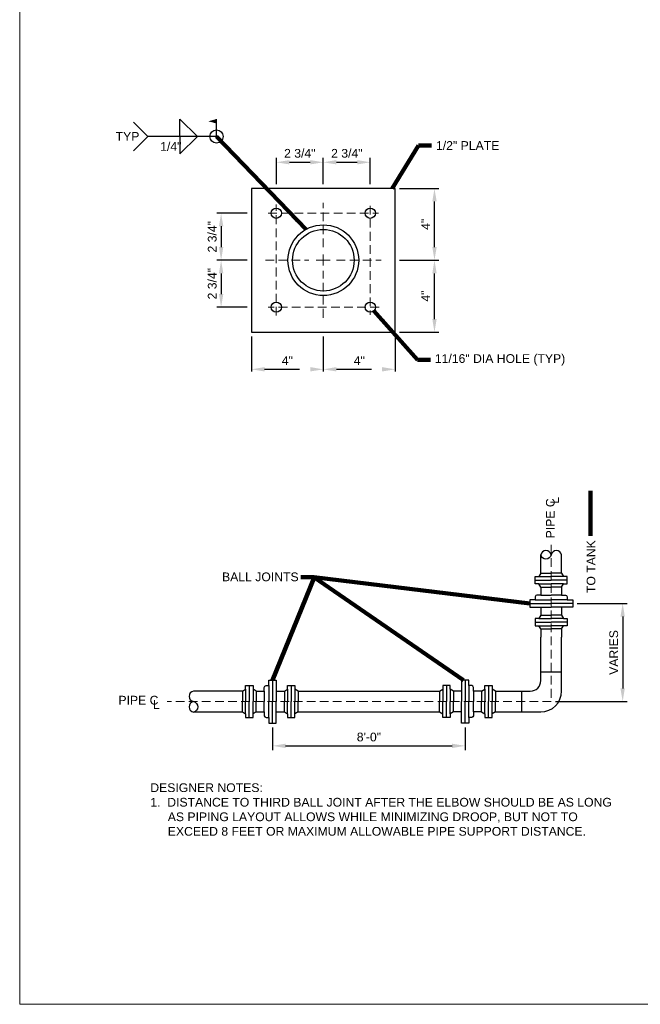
# Model space of a CAD drawing. Extents: x -6238 to -1113, y -1861 to 592.
# Tile 1 of 9: x -6007 to -5900, y -1689 to -1519. Entities that reach past the tile are written whole.
import ezdxf

# ---------------------------------------------------------------- set-up
doc = ezdxf.new("R2010")
doc.units = 0
doc.header["$MEASUREMENT"] = 0
doc.linetypes.add('( Dashed )', pattern=[9, 6, -3])
doc.layers.get('DefPoints').update_dxf_attribs({"lineweight": 0})
for name, color, linetype, lineweight in [('G-ANNO-DIMS', 2, 'Continuous', 0), ('G-ANNO-NOTE', 4, 'Continuous', 30), ('G-ANNO-TEXT', 2, 'Continuous', 30), ('G-GRID-COOR', 2, 'Continuous', 13), ('Level 1', 2, 'Continuous', 13), ('M-Detl-Grph-A', 21, 'Continuous', 30), ('M-FUEL-OGEP-SPLY', 46, 'Continuous', 40)]:
    doc.layers.add(name, color=color, linetype=linetype, lineweight=lineweight)
doc.layers.add('G-ANNO-NPLT', color=2, linetype='Continuous', lineweight=0, plot=False)
doc.styles.add("AEC_AC_05ArchDims-CC_1_1'", font='arial.ttf', dxfattribs={"height": 18})
doc.styles.add("AEC_AC_05ArchDims-CC_1_1'_0", font='arial.ttf')
doc.styles.add('AEC_AC_40Text-LeftTop_FullScale', font='arial.ttf', dxfattribs={"height": 1.5})
doc.styles.add("AEC_AC_44Text-LeftTop_1_1'", font='arial.ttf', dxfattribs={"height": 18})
doc.styles.add("AEC_AC_44Text-LeftTop_1_1'_0", font='arial.ttf')
doc.styles.add('Style-Arial', font='arial.ttf')
doc.dimstyles.new("AEC_AC_05_Arch-Dims_1_1'", dxfattribs={"dimtxt": 18, "dimasz": 27, "dimexe": 9, "dimexo": 9, "dimgap": 9, "dimtad": 1, "dimdec": 4, "dimzin": 15, "dimdsep": 46, "dimlunit": 4, "dimtxsty": "AEC_AC_05ArchDims-CC_1_1'", "dimcen": 0.09, "dimclrd": 256, "dimclre": 256, "dimazin": 2, "dimtfac": 0.7, "dimtdec": 4, "dimtix": 1, "dimtmove": 1, "dimatfit": 3, "dimfxl": 1, "dimfrac": 1, "dimtolj": 1, "dimtzin": 15, "dimlwd": 30, "dimlwe": 30, "dimarcsym": 0})
doc.dimstyles.new("AEC_AC_44_Notes_1_1'", dxfattribs={"dimtxt": 18, "dimasz": 27, "dimexe": 9, "dimexo": 9, "dimgap": 9, "dimtad": 1, "dimjust": 1, "dimdec": 3, "dimzin": 15, "dimdsep": 46, "dimlunit": 5, "dimtxsty": "AEC_AC_44Text-LeftTop_1_1'", "dimblk": 'NONE', "dimcen": 0.09, "dimclrd": 256, "dimclre": 256, "dimazin": 2, "dimtfac": 0.7, "dimtdec": 3, "dimtmove": 1, "dimatfit": 1, "dimfxl": 1, "dimfrac": 1, "dimtolj": 1, "dimtzin": 15, "dimlwd": 30, "dimlwe": 30, "dimarcsym": 0})

# ---------------------------------------------------------------- blocks, each defined once
blk = doc.blocks.new('*D113')
at = {"layer": 'DefPoints', "color": 0, "transparency": 16777216}
for p in [(-5942.05, -1560.8), (-5935.31, -1560.8), (-5942.05, -1573.15)]:
    blk.add_point(p, dxfattribs=at)
at = {"layer": 'G-ANNO-DIMS', "lineweight": 30, "transparency": 16777216}
for p, q in [((-5941.3, -1560.8), (-5934.56, -1560.8)), ((-5935.31, -1570.9), (-5935.31, -1563.05)), ((-5941.3, -1573.15), (-5934.56, -1573.15))]:
    blk.add_line(p, q, dxfattribs=at)
at = {"layer": 'G-ANNO-DIMS', "transparency": 16777216}
for points in [[(-5935.68, -1563.05), (-5934.93, -1563.05), (-5935.31, -1560.8)], [(-5935.68, -1570.9), (-5934.93, -1570.9), (-5935.31, -1573.15)]]:
    blk.add_solid(points, dxfattribs=at)
at = {"layer": 'G-ANNO-DIMS', "color": 0, "lineweight": 30, "transparency": 16777216, "insert": (-5936.81, -1566.97), "char_height": 1.5, "attachment_point": 5, "rotation": 90, "style": "AEC_AC_05ArchDims-CC_1_1'_0"}
blk.add_mtext('\\A1;4"', dxfattribs=at)
blk = doc.blocks.new('*D114')
at = {"layer": 'DefPoints', "color": 0, "transparency": 16777216}
for p in [(-5942.05, -1548.45), (-5935.31, -1548.45), (-5942.05, -1560.8)]:
    blk.add_point(p, dxfattribs=at)
at = {"layer": 'G-ANNO-DIMS', "lineweight": 30, "transparency": 16777216}
for p, q in [((-5941.3, -1548.45), (-5934.56, -1548.45)), ((-5935.31, -1558.55), (-5935.31, -1550.7)), ((-5941.3, -1560.8), (-5934.56, -1560.8))]:
    blk.add_line(p, q, dxfattribs=at)
at = {"layer": 'G-ANNO-DIMS', "transparency": 16777216}
for points in [[(-5935.68, -1550.7), (-5934.93, -1550.7), (-5935.31, -1548.45)], [(-5935.68, -1558.55), (-5934.93, -1558.55), (-5935.31, -1560.8)]]:
    blk.add_solid(points, dxfattribs=at)
at = {"layer": 'G-ANNO-DIMS', "color": 0, "lineweight": 30, "transparency": 16777216, "insert": (-5936.81, -1554.62), "char_height": 1.5, "attachment_point": 5, "rotation": 90, "style": "AEC_AC_05ArchDims-CC_1_1'_0"}
blk.add_mtext('\\A1;4"', dxfattribs=at)
blk = doc.blocks.new('*D115')
at = {"layer": 'DefPoints', "color": 0, "linetype": '( Dashed )', "transparency": 16777216}
for p in [(-5966.75, -1573.15), (-5954.4, -1573.15), (-5954.4, -1579.55)]:
    blk.add_point(p, dxfattribs=at)
at = {"layer": 'G-ANNO-DIMS', "linetype": '( Dashed )', "lineweight": 30, "transparency": 16777216}
for p, q in [((-5966.75, -1573.9), (-5966.75, -1580.3)), ((-5954.4, -1573.9), (-5954.4, -1580.3)), ((-5964.5, -1579.55), (-5956.65, -1579.55))]:
    blk.add_line(p, q, dxfattribs=at)
at = {"layer": 'G-ANNO-DIMS', "linetype": '( Dashed )', "transparency": 16777216}
for points in [[(-5964.5, -1579.17), (-5964.5, -1579.92), (-5966.75, -1579.55)], [(-5956.65, -1579.17), (-5956.65, -1579.92), (-5954.4, -1579.55)]]:
    blk.add_solid(points, dxfattribs=at)
at = {"layer": 'G-ANNO-DIMS', "color": 0, "linetype": '( Dashed )', "lineweight": 30, "transparency": 16777216, "insert": (-5960.58, -1578.05), "char_height": 1.5, "attachment_point": 5, "style": "AEC_AC_05ArchDims-CC_1_1'_0"}
blk.add_mtext('\\A1;4"', dxfattribs=at)
blk = doc.blocks.new('_None')
blk = doc.blocks.new('*D108')
at = {"layer": 'DefPoints', "color": 0, "transparency": 16777216}
for p in [(-5954.4, -1543.96), (-5962.47, -1548.45), (-5954.4, -1548.45)]:
    blk.add_point(p, dxfattribs=at)
at = {"layer": 'G-ANNO-DIMS', "lineweight": 30, "transparency": 16777216}
for p, q in [((-5962.47, -1547.7), (-5962.47, -1543.21)), ((-5954.4, -1547.7), (-5954.4, -1543.21)), ((-5960.22, -1543.96), (-5956.65, -1543.96))]:
    blk.add_line(p, q, dxfattribs=at)
at = {"layer": 'G-ANNO-DIMS', "transparency": 16777216}
for points in [[(-5960.22, -1543.58), (-5960.22, -1544.33), (-5962.47, -1543.96)], [(-5956.65, -1543.58), (-5956.65, -1544.33), (-5954.4, -1543.96)]]:
    blk.add_solid(points, dxfattribs=at)
at = {"layer": 'G-ANNO-DIMS', "color": 0, "lineweight": 30, "transparency": 16777216, "insert": (-5958.44, -1542.43), "char_height": 1.5, "attachment_point": 5, "style": "AEC_AC_05ArchDims-CC_1_1'_0"}
blk.add_mtext('\\A1;2 {\\H1x;3/4}"', dxfattribs=at)
blk = doc.blocks.new('*D109')
at = {"layer": 'DefPoints', "color": 0, "transparency": 16777216}
for p in [(-5966.75, -1552.72), (-5971.96, -1560.8), (-5966.75, -1560.8)]:
    blk.add_point(p, dxfattribs=at)
at = {"layer": 'G-ANNO-DIMS', "lineweight": 30, "transparency": 16777216}
for p, q in [((-5967.5, -1552.72), (-5972.71, -1552.72)), ((-5971.96, -1554.97), (-5971.96, -1558.55)), ((-5967.5, -1560.8), (-5972.71, -1560.8))]:
    blk.add_line(p, q, dxfattribs=at)
at = {"layer": 'G-ANNO-DIMS', "transparency": 16777216}
for points in [[(-5972.33, -1554.97), (-5971.58, -1554.97), (-5971.96, -1552.72)], [(-5972.33, -1558.55), (-5971.58, -1558.55), (-5971.96, -1560.8)]]:
    blk.add_solid(points, dxfattribs=at)
at = {"layer": 'G-ANNO-DIMS', "color": 0, "lineweight": 30, "transparency": 16777216, "insert": (-5973.48, -1556.76), "char_height": 1.5, "attachment_point": 5, "rotation": 90, "style": "AEC_AC_05ArchDims-CC_1_1'_0"}
blk.add_mtext('\\A1;2 {\\H1x;3/4}"', dxfattribs=at)
blk = doc.blocks.new('*D110')
at = {"layer": 'DefPoints', "color": 0, "transparency": 16777216}
for p in [(-5911.56, -1619.79), (-5915.25, -1636.65), (-5902.98, -1636.65)]:
    blk.add_point(p, dxfattribs=at)
at = {"layer": 'G-ANNO-DIMS', "lineweight": 30, "transparency": 16777216}
for p, q in [((-5910.81, -1619.79), (-5902.23, -1619.79)), ((-5902.98, -1622.04), (-5902.98, -1634.4)), ((-5914.5, -1636.65), (-5902.23, -1636.65))]:
    blk.add_line(p, q, dxfattribs=at)
at = {"layer": 'G-ANNO-DIMS', "transparency": 16777216}
for points in [[(-5903.36, -1622.04), (-5902.61, -1622.04), (-5902.98, -1619.79)], [(-5903.36, -1634.4), (-5902.61, -1634.4), (-5902.98, -1636.65)]]:
    blk.add_solid(points, dxfattribs=at)
at = {"layer": 'G-ANNO-DIMS', "color": 0, "lineweight": 30, "transparency": 16777216, "insert": (-5904.51, -1628.22), "char_height": 1.5, "attachment_point": 5, "rotation": 90, "style": "AEC_AC_05ArchDims-CC_1_1'_0"}
blk.add_mtext('\\A1;VARIES', dxfattribs=at)
blk = doc.blocks.new('*D111')
at = {"layer": 'DefPoints', "color": 0, "transparency": 16777216}
for p in [(-5963.12, -1640.35), (-5930.03, -1640.35), (-5930.03, -1644.27)]:
    blk.add_point(p, dxfattribs=at)
at = {"layer": 'G-ANNO-DIMS', "lineweight": 30, "transparency": 16777216}
for p, q in [((-5963.12, -1641.1), (-5963.12, -1645.02)), ((-5930.03, -1641.1), (-5930.03, -1645.02)), ((-5960.87, -1644.27), (-5932.28, -1644.27))]:
    blk.add_line(p, q, dxfattribs=at)
at = {"layer": 'G-ANNO-DIMS', "transparency": 16777216}
for points in [[(-5960.87, -1643.9), (-5960.87, -1644.65), (-5963.12, -1644.27)], [(-5932.28, -1643.9), (-5932.28, -1644.65), (-5930.03, -1644.27)]]:
    blk.add_solid(points, dxfattribs=at)
at = {"layer": 'G-ANNO-DIMS', "color": 0, "lineweight": 30, "transparency": 16777216, "insert": (-5946.57, -1642.76), "char_height": 1.5, "attachment_point": 5, "style": "AEC_AC_05ArchDims-CC_1_1'_0"}
blk.add_mtext('\\A1;8\'-0"', dxfattribs=at)
blk = doc.blocks.new('*D104')
at = {"layer": 'DefPoints', "color": 0, "linetype": '( Dashed )', "transparency": 16777216}
for p in [(-5954.4, -1573.15), (-5942.05, -1573.15), (-5942.05, -1579.55)]:
    blk.add_point(p, dxfattribs=at)
at = {"layer": 'G-ANNO-DIMS', "linetype": '( Dashed )', "lineweight": 30, "transparency": 16777216}
for p, q in [((-5954.4, -1573.9), (-5954.4, -1580.3)), ((-5942.05, -1573.9), (-5942.05, -1580.3)), ((-5952.15, -1579.55), (-5944.3, -1579.55))]:
    blk.add_line(p, q, dxfattribs=at)
at = {"layer": 'G-ANNO-DIMS', "linetype": '( Dashed )', "transparency": 16777216}
for points in [[(-5952.15, -1579.17), (-5952.15, -1579.92), (-5954.4, -1579.55)], [(-5944.3, -1579.17), (-5944.3, -1579.92), (-5942.05, -1579.55)]]:
    blk.add_solid(points, dxfattribs=at)
at = {"layer": 'G-ANNO-DIMS', "color": 0, "linetype": '( Dashed )', "lineweight": 30, "transparency": 16777216, "insert": (-5948.22, -1578.05), "char_height": 1.5, "attachment_point": 5, "style": "AEC_AC_05ArchDims-CC_1_1'_0"}
blk.add_mtext('\\A1;4"', dxfattribs=at)
blk = doc.blocks.new('*D105')
at = {"layer": 'DefPoints', "color": 0, "transparency": 16777216}
for p in [(-5946.33, -1543.96), (-5954.4, -1548.45), (-5946.33, -1548.45)]:
    blk.add_point(p, dxfattribs=at)
at = {"layer": 'G-ANNO-DIMS', "lineweight": 30, "transparency": 16777216}
for p, q in [((-5954.4, -1547.7), (-5954.4, -1543.21)), ((-5946.33, -1547.7), (-5946.33, -1543.21)), ((-5952.15, -1543.96), (-5948.58, -1543.96))]:
    blk.add_line(p, q, dxfattribs=at)
at = {"layer": 'G-ANNO-DIMS', "transparency": 16777216}
for points in [[(-5952.15, -1543.58), (-5952.15, -1544.33), (-5954.4, -1543.96)], [(-5948.58, -1543.58), (-5948.58, -1544.33), (-5946.33, -1543.96)]]:
    blk.add_solid(points, dxfattribs=at)
at = {"layer": 'G-ANNO-DIMS', "color": 0, "lineweight": 30, "transparency": 16777216, "insert": (-5950.36, -1542.43), "char_height": 1.5, "attachment_point": 5, "style": "AEC_AC_05ArchDims-CC_1_1'_0"}
blk.add_mtext('\\A1;2 {\\H1x;3/4}"', dxfattribs=at)
blk = doc.blocks.new('*D106')
at = {"layer": 'DefPoints', "color": 0, "transparency": 16777216}
for p in [(-5966.75, -1560.8), (-5971.96, -1568.87), (-5966.75, -1568.87)]:
    blk.add_point(p, dxfattribs=at)
at = {"layer": 'G-ANNO-DIMS', "lineweight": 30, "transparency": 16777216}
for p, q in [((-5967.5, -1560.8), (-5972.71, -1560.8)), ((-5971.96, -1563.05), (-5971.96, -1566.62)), ((-5967.5, -1568.87), (-5972.71, -1568.87))]:
    blk.add_line(p, q, dxfattribs=at)
at = {"layer": 'G-ANNO-DIMS', "transparency": 16777216}
for points in [[(-5972.33, -1563.05), (-5971.58, -1563.05), (-5971.96, -1560.8)], [(-5972.33, -1566.62), (-5971.58, -1566.62), (-5971.96, -1568.87)]]:
    blk.add_solid(points, dxfattribs=at)
at = {"layer": 'G-ANNO-DIMS', "color": 0, "lineweight": 30, "transparency": 16777216, "insert": (-5973.48, -1564.83), "char_height": 1.5, "attachment_point": 5, "rotation": 90, "style": "AEC_AC_05ArchDims-CC_1_1'_0"}
blk.add_mtext('\\A1;2 {\\H1x;3/4}"', dxfattribs=at)

msp = doc.modelspace()

# ---------------------------------------------------------------- linework, layer by layer
at = {"layer": 'G-ANNO-NOTE'}
for p, q in [((-5979.02483, -1539.53634), (-5979.02483, -1536.53634)), ((-5979.02483, -1536.53634), (-5976.02483, -1539.53634)), ((-5972.75783, -1539.53634), (-5984.55383, -1539.53634)), ((-5979.02483, -1539.53634), (-5979.02483, -1542.53634)), ((-5979.02483, -1542.53634), (-5976.02483, -1539.53634))]:
    msp.add_line(p, q, dxfattribs=at)
at = {"layer": 'G-ANNO-NOTE', "flags": 128}
for points in [[(-5972.75783, -1539.53634), (-5972.75783, -1536.53634)], [(-5987.02283, -1537.06734), (-5984.55383, -1539.53634), (-5987.02283, -1542.00534)]]:
    msp.add_lwpolyline(points, dxfattribs=at)
at = {"layer": 'G-ANNO-NOTE'}
msp.add_circle((-5972.75748, -1539.5359), 1.1244, dxfattribs=at)
at = {"layer": 'G-ANNO-NOTE', "extrusion": (0, 0, -1)}
msp.add_solid([(5972.75783, -1536.53634), (5974.16183, -1536.91284), (5972.75783, -1537.28934)], dxfattribs=at)
at = {"layer": 'G-ANNO-NPLT'}
msp.add_3dface([(-5646.55565, -1442.69942, -93333.33071), (-6006.55565, -1442.69942, -93333.33071), (-6006.55565, -1688.69942, -93333.33071), (-5646.55565, -1688.69942, -93333.33071)], dxfattribs=at)
at = {"layer": 'G-GRID-COOR', "linetype": '( Dashed )', "lineweight": 13, "ltscale": 0.25}
for p, q in [((-5962.47414, -1570.3254), (-5962.47414, -1551.21234)), ((-5954.40077, -1558.56978), (-5954.40077, -1550.92128)), ((-5946.32745, -1551.43871), (-5946.32745, -1570.16371)), ((-5963.87214, -1552.72434), (-5944.92945, -1552.72434)), ((-5964.35702, -1560.79771), (-5956.90602, -1560.79771)), ((-5952.12183, -1560.79771), (-5944.44458, -1560.79771)), ((-5954.40077, -1570.67409), (-5954.40077, -1562.61228)), ((-5944.83245, -1568.87103), (-5963.87214, -1568.87103))]:
    msp.add_line(p, q, dxfattribs=at)
at = {"layer": 'G-GRID-COOR', "linetype": 'Continuous', "lineweight": 13, "ltscale": 0.25}
for p, q in [((-5954.40077, -1560.79771), (-5954.40077, -1559.79871)), ((-5955.64533, -1560.79771), (-5954.40077, -1560.79771)), ((-5954.40077, -1560.79771), (-5953.2532, -1560.79771)), ((-5954.40077, -1561.70678), (-5954.40077, -1560.79771))]:
    msp.add_line(p, q, dxfattribs=at)
at = {"layer": 'G-GRID-COOR', "linetype": '( Dashed )', "lineweight": 0, "ltscale": 0.25}
for p, q in [((-5915.2575, -1609.74343), (-5915.24855, -1636.65431)), ((-5915.25544, -1636.65431), (-5981.20616, -1636.67624))]:
    msp.add_line(p, q, dxfattribs=at)
at = {"layer": 'Level 1', "color": 152, "linetype": 'Continuous', "lineweight": 30}
for centre, radius in [((-5962.47419, -1552.72432), 0.88232), ((-5946.3275, -1552.72432), 0.88232), ((-5954.40085, -1560.79766), 6.07631), ((-5954.40085, -1560.79766), 5.29395), ((-5962.47419, -1568.87101), 0.88232), ((-5946.3275, -1568.87101), 0.88232)]:
    msp.add_circle(centre, radius, dxfattribs=at)
msp.add_3dface([(-5966.75333, -1573.15021), (-5942.04827, -1573.15021), (-5942.04827, -1548.44515), (-5966.75333, -1548.44515)], dxfattribs=at)
at = {"layer": 'M-Detl-Grph-A'}
for p, q in [((-5917.0452, -1614.61334), (-5917.0452, -1611.4275)), ((-5913.46656, -1614.61334), (-5913.46656, -1611.4275)), ((-5917.0452, -1614.61334), (-5917.36283, -1615.16349)), ((-5917.0452, -1614.61334), (-5915.25588, -1614.61334)), ((-5913.46656, -1614.61334), (-5915.25588, -1614.61334)), ((-5913.46656, -1614.61334), (-5913.14893, -1615.16349)), ((-5917.99808, -1615.79875), (-5917.99808, -1615.16349)), ((-5917.99808, -1615.16349), (-5917.36283, -1615.16349)), ((-5917.99808, -1616.434), (-5917.99808, -1615.79875)), ((-5917.99808, -1615.79875), (-5915.25588, -1615.79875)), ((-5917.36283, -1615.16349), (-5915.25588, -1615.16349)), ((-5913.14893, -1615.16349), (-5915.25588, -1615.16349)), ((-5912.51368, -1615.79875), (-5915.25588, -1615.79875)), ((-5912.51368, -1615.16349), (-5913.14893, -1615.16349)), ((-5912.51368, -1615.79875), (-5912.51368, -1615.16349)), ((-5912.51368, -1616.434), (-5912.51368, -1615.79875)), ((-5917.36283, -1616.434), (-5917.99808, -1616.434)), ((-5917.0452, -1616.98415), (-5917.36283, -1616.434)), ((-5917.36283, -1616.434), (-5915.25588, -1616.434)), ((-5917.0452, -1616.98415), (-5917.0452, -1618.36733)), ((-5917.0452, -1616.98415), (-5915.25588, -1616.98415)), ((-5913.14893, -1616.434), (-5915.25588, -1616.434)), ((-5913.46656, -1616.98415), (-5915.25588, -1616.98415)), ((-5913.46656, -1616.98415), (-5913.14893, -1616.434)), ((-5913.46656, -1616.98415), (-5913.46656, -1618.36733)), ((-5913.14893, -1616.434), (-5912.51368, -1616.434)), ((-5917.99808, -1619.15956), (-5918.95097, -1619.15956)), ((-5918.95097, -1619.15956), (-5918.95097, -1619.79482)), ((-5917.99808, -1618.66733), (-5917.99808, -1619.15956)), ((-5917.99808, -1619.15956), (-5915.25588, -1619.15956)), ((-5917.0452, -1618.36733), (-5917.69808, -1618.36733)), ((-5917.0452, -1618.36733), (-5915.25588, -1618.36733)), ((-5913.46656, -1618.36733), (-5915.25588, -1618.36733)), ((-5912.51368, -1619.15956), (-5915.25588, -1619.15956)), ((-5913.46656, -1618.36733), (-5912.81368, -1618.36733)), ((-5912.51368, -1618.66733), (-5912.51368, -1619.15956)), ((-5912.51368, -1619.15956), (-5911.56079, -1619.15956)), ((-5911.56079, -1619.15956), (-5911.56079, -1619.79482)), ((-5918.95097, -1619.79482), (-5918.95097, -1620.43007)), ((-5918.95097, -1619.79482), (-5915.25588, -1619.79482)), ((-5918.95097, -1620.43007), (-5915.25588, -1620.43007)), ((-5917.0452, -1620.43007), (-5917.0452, -1621.81326)), ((-5911.56079, -1619.79482), (-5915.25588, -1619.79482)), ((-5911.56079, -1620.43007), (-5915.25588, -1620.43007)), ((-5913.46656, -1620.43007), (-5913.46656, -1621.81326)), ((-5911.56079, -1619.79482), (-5911.56079, -1620.43007)), ((-5917.36283, -1622.3634), (-5917.99808, -1622.3634)), ((-5917.99808, -1622.3634), (-5917.99808, -1622.99866)), ((-5917.99808, -1622.99866), (-5917.99808, -1623.63392)), ((-5917.99808, -1622.99866), (-5915.25588, -1622.99866)), ((-5917.0452, -1621.81326), (-5917.36283, -1622.3634)), ((-5917.36283, -1622.3634), (-5915.25588, -1622.3634)), ((-5917.0452, -1621.81326), (-5915.25588, -1621.81326)), ((-5913.46656, -1621.81326), (-5915.25588, -1621.81326)), ((-5913.14893, -1622.3634), (-5915.25588, -1622.3634)), ((-5912.51368, -1622.99866), (-5915.25588, -1622.99866)), ((-5913.46656, -1621.81326), (-5913.14893, -1622.3634)), ((-5913.14893, -1622.3634), (-5912.51368, -1622.3634)), ((-5912.51368, -1622.3634), (-5912.51368, -1622.99866)), ((-5912.51368, -1622.99866), (-5912.51368, -1623.63392)), ((-5917.99808, -1623.63392), (-5917.36283, -1623.63392)), ((-5917.0452, -1624.18406), (-5917.36283, -1623.63392)), ((-5917.36283, -1623.63392), (-5915.25588, -1623.63392)), ((-5917.0452, -1624.18406), (-5915.25588, -1624.18406)), ((-5917.0452, -1624.18406), (-5917.0452, -1625.56725)), ((-5913.14893, -1623.63392), (-5915.25588, -1623.63392)), ((-5913.46656, -1624.18406), (-5915.25588, -1624.18406)), ((-5913.46656, -1624.18406), (-5913.14893, -1623.63392)), ((-5913.46656, -1624.18406), (-5913.46656, -1625.56725)), ((-5912.51368, -1623.63392), (-5913.14893, -1623.63392)), ((-5917.0452, -1633.06693), (-5917.0452, -1625.56725)), ((-5913.46656, -1634.84558), (-5913.46656, -1625.56725)), ((-5963.75165, -1633.91405), (-5963.75165, -1632.96117)), ((-5963.75165, -1632.96117), (-5963.11639, -1632.96117)), ((-5963.11639, -1632.96117), (-5962.48113, -1632.96117)), ((-5963.11639, -1632.96117), (-5963.11639, -1636.65626)), ((-5962.48113, -1632.96117), (-5962.48113, -1636.65626)), ((-5930.03121, -1632.96117), (-5930.66647, -1632.96117)), ((-5930.66647, -1632.96117), (-5930.66647, -1636.65626)), ((-5929.39596, -1632.96117), (-5930.03121, -1632.96117)), ((-5930.03121, -1632.96117), (-5930.03121, -1636.65626)), ((-5929.39596, -1633.91405), (-5929.39596, -1632.96117)), ((-5917.0452, -1631.56693), (-5913.4452, -1631.56693)), ((-5968.29786, -1634.86693), (-5976.71524, -1634.86693)), ((-5968.29786, -1634.86693), (-5967.74772, -1634.54931)), ((-5968.29786, -1634.86693), (-5968.29786, -1636.65626)), ((-5967.74772, -1634.54931), (-5967.74772, -1633.91405)), ((-5967.74772, -1633.91405), (-5967.11246, -1633.91405)), ((-5967.74772, -1634.54931), (-5967.74772, -1636.65626)), ((-5967.11246, -1633.91405), (-5966.4772, -1633.91405)), ((-5967.11246, -1633.91405), (-5967.11246, -1636.65626)), ((-5966.4772, -1633.91405), (-5966.4772, -1634.54931)), ((-5965.92706, -1634.86693), (-5966.4772, -1634.54931)), ((-5966.4772, -1634.54931), (-5966.4772, -1636.65626)), ((-5965.92706, -1634.86693), (-5965.92706, -1636.65626)), ((-5965.92706, -1634.86693), (-5964.54387, -1634.86693)), ((-5964.54387, -1634.86693), (-5964.54387, -1634.21405)), ((-5964.54387, -1634.86693), (-5964.54387, -1636.65626)), ((-5964.24387, -1633.91405), (-5963.75165, -1633.91405)), ((-5963.75165, -1633.91405), (-5963.75165, -1636.65626)), ((-5962.48113, -1634.86693), (-5961.09795, -1634.86693)), ((-5961.09795, -1634.86693), (-5960.5478, -1634.54931)), ((-5961.09795, -1634.86693), (-5961.09795, -1636.65626)), ((-5960.5478, -1634.54931), (-5960.5478, -1633.91405)), ((-5960.5478, -1633.91405), (-5959.91255, -1633.91405)), ((-5960.5478, -1634.54931), (-5960.5478, -1636.65626)), ((-5959.91255, -1633.91405), (-5959.27729, -1633.91405)), ((-5959.91255, -1633.91405), (-5959.91255, -1636.65626)), ((-5959.27729, -1633.91405), (-5959.27729, -1634.54931)), ((-5958.72714, -1634.86693), (-5959.27729, -1634.54931)), ((-5959.27729, -1634.54931), (-5959.27729, -1636.65626)), ((-5958.72714, -1634.86693), (-5934.42046, -1634.86693)), ((-5958.72714, -1634.86693), (-5958.72714, -1636.65626)), ((-5934.42046, -1634.86693), (-5933.87031, -1634.54931)), ((-5934.42046, -1634.86693), (-5934.42046, -1636.65626)), ((-5933.23506, -1633.91405), (-5933.87031, -1633.91405)), ((-5933.87031, -1633.91405), (-5933.87031, -1634.54931)), ((-5933.87031, -1634.54931), (-5933.87031, -1636.65626)), ((-5932.5998, -1633.91405), (-5933.23506, -1633.91405)), ((-5933.23506, -1633.91405), (-5933.23506, -1636.65626)), ((-5932.5998, -1634.54931), (-5932.5998, -1633.91405)), ((-5932.04965, -1634.86693), (-5932.5998, -1634.54931)), ((-5932.5998, -1634.54931), (-5932.5998, -1636.65626)), ((-5930.66647, -1634.86693), (-5932.04965, -1634.86693)), ((-5932.04965, -1634.86693), (-5932.04965, -1636.65626)), ((-5928.90373, -1633.91405), (-5929.39596, -1633.91405)), ((-5929.39596, -1633.91405), (-5929.39596, -1636.65626)), ((-5928.60373, -1634.86693), (-5928.60373, -1634.21405)), ((-5927.20393, -1634.86693), (-5928.60373, -1634.86693)), ((-5927.20393, -1634.86693), (-5926.65378, -1634.54931)), ((-5927.20393, -1634.86693), (-5927.20393, -1636.65626)), ((-5926.65378, -1634.54931), (-5926.65378, -1633.91405)), ((-5926.65378, -1633.91405), (-5926.01853, -1633.91405)), ((-5926.65378, -1634.54931), (-5926.65378, -1636.65626)), ((-5926.01853, -1633.91405), (-5925.38327, -1633.91405)), ((-5926.01853, -1633.91405), (-5926.01853, -1636.65626)), ((-5925.38327, -1633.91405), (-5925.38327, -1634.54931)), ((-5924.83312, -1634.86693), (-5925.38327, -1634.54931)), ((-5925.38327, -1634.54931), (-5925.38327, -1636.65626)), ((-5924.84974, -1634.86693), (-5918.8452, -1634.86693)), ((-5924.83312, -1634.86693), (-5924.83312, -1636.65626)), ((-5920.3456, -1634.86693), (-5920.3456, -1638.46693)), ((-5968.29786, -1638.44558), (-5968.29786, -1636.65626)), ((-5967.74772, -1638.7632), (-5967.74772, -1636.65626)), ((-5967.11246, -1639.39846), (-5967.11246, -1636.65626)), ((-5966.4772, -1638.7632), (-5966.4772, -1636.65626)), ((-5965.92706, -1638.44558), (-5965.92706, -1636.65626)), ((-5964.54387, -1638.44558), (-5964.54387, -1636.65626)), ((-5963.75165, -1639.39846), (-5963.75165, -1636.65626)), ((-5963.11639, -1640.35134), (-5963.11639, -1636.65626)), ((-5962.48113, -1640.35134), (-5962.48113, -1636.65626)), ((-5961.09795, -1638.44558), (-5961.09795, -1636.65626)), ((-5960.5478, -1638.7632), (-5960.5478, -1636.65626)), ((-5959.91255, -1639.39846), (-5959.91255, -1636.65626)), ((-5959.27729, -1638.7632), (-5959.27729, -1636.65626)), ((-5958.72714, -1638.44558), (-5958.72714, -1636.65626)), ((-5934.42046, -1638.44558), (-5934.42046, -1636.65626)), ((-5933.87031, -1638.7632), (-5933.87031, -1636.65626)), ((-5933.23506, -1639.39846), (-5933.23506, -1636.65626)), ((-5932.5998, -1638.7632), (-5932.5998, -1636.65626)), ((-5932.04965, -1638.44558), (-5932.04965, -1636.65626)), ((-5930.66647, -1640.35134), (-5930.66647, -1636.65626)), ((-5930.03121, -1640.35134), (-5930.03121, -1636.65626)), ((-5929.39596, -1639.39846), (-5929.39596, -1636.65626)), ((-5928.60373, -1638.44558), (-5928.60373, -1636.65626)), ((-5927.20393, -1638.44558), (-5927.20393, -1636.65626)), ((-5926.65378, -1638.7632), (-5926.65378, -1636.65626)), ((-5926.01853, -1639.39846), (-5926.01853, -1636.65626)), ((-5925.38327, -1638.7632), (-5925.38327, -1636.65626)), ((-5924.83312, -1638.44558), (-5924.83312, -1636.65626)), ((-5968.29786, -1638.46693), (-5976.71524, -1638.46693)), ((-5968.29786, -1638.44558), (-5967.74772, -1638.7632)), ((-5967.74772, -1638.7632), (-5967.74772, -1639.39846)), ((-5967.74772, -1639.39846), (-5967.11246, -1639.39846)), ((-5967.11246, -1639.39846), (-5966.4772, -1639.39846)), ((-5965.92706, -1638.44558), (-5966.4772, -1638.7632)), ((-5966.4772, -1639.39846), (-5966.4772, -1638.7632)), ((-5965.92706, -1638.44558), (-5964.54387, -1638.44558)), ((-5964.54387, -1638.44558), (-5964.54387, -1639.09846)), ((-5964.24387, -1639.39846), (-5963.75165, -1639.39846)), ((-5963.75165, -1639.39846), (-5963.75165, -1640.35134)), ((-5962.48113, -1638.44558), (-5961.09795, -1638.44558)), ((-5961.09795, -1638.44558), (-5960.5478, -1638.7632)), ((-5960.5478, -1638.7632), (-5960.5478, -1639.39846)), ((-5960.5478, -1639.39846), (-5959.91255, -1639.39846)), ((-5959.91255, -1639.39846), (-5959.27729, -1639.39846)), ((-5958.72714, -1638.44558), (-5959.27729, -1638.7632)), ((-5959.27729, -1639.39846), (-5959.27729, -1638.7632)), ((-5958.72714, -1638.44558), (-5934.42046, -1638.44558)), ((-5934.42046, -1638.44558), (-5933.87031, -1638.7632)), ((-5933.87031, -1639.39846), (-5933.87031, -1638.7632)), ((-5933.23506, -1639.39846), (-5933.87031, -1639.39846)), ((-5932.5998, -1639.39846), (-5933.23506, -1639.39846)), ((-5932.04965, -1638.44558), (-5932.5998, -1638.7632)), ((-5932.5998, -1638.7632), (-5932.5998, -1639.39846)), ((-5930.66647, -1638.44558), (-5932.04965, -1638.44558)), ((-5929.39596, -1639.39846), (-5929.39596, -1640.35134)), ((-5928.90373, -1639.39846), (-5929.39596, -1639.39846)), ((-5928.60373, -1638.44558), (-5928.60373, -1639.09846)), ((-5927.20393, -1638.44558), (-5928.60373, -1638.44558)), ((-5927.20393, -1638.44558), (-5926.65378, -1638.7632)), ((-5926.65378, -1638.7632), (-5926.65378, -1639.39846)), ((-5926.65378, -1639.39846), (-5926.01853, -1639.39846)), ((-5926.01853, -1639.39846), (-5925.38327, -1639.39846)), ((-5924.83312, -1638.44558), (-5925.38327, -1638.7632)), ((-5925.38327, -1639.39846), (-5925.38327, -1638.7632)), ((-5924.84974, -1638.44558), (-5917.06656, -1638.44558)), ((-5963.75165, -1640.35134), (-5963.11639, -1640.35134)), ((-5963.11639, -1640.35134), (-5962.48113, -1640.35134)), ((-5930.03121, -1640.35134), (-5930.66647, -1640.35134)), ((-5929.39596, -1640.35134), (-5930.03121, -1640.35134))]:
    msp.add_line(p, q, dxfattribs=at)
for centre, radius, start, end in [((-5916.16477, -1611.60379), 0.91652, 11.0897889, 168.9102111), ((-5914.36596, -1611.60379), 0.91652, 11.0897889, 168.9102111), ((-5917.69808, -1618.66733), 0.3, 90, 180), ((-5918.8452, -1633.06693), 1.8, 270, 360), ((-5976.53895, -1635.76873), 0.91652, 101.0897889, 258.9102111), ((-5928.90373, -1634.21405), 0.3, 0, 90), ((-5917.06656, -1634.84558), 3.6, 270, 0), ((-5976.53895, -1637.56753), 0.91652, 101.0897889, 258.9102111), ((-5964.24387, -1639.09846), 0.3, 180, 270)]:
    msp.add_arc(centre, radius, start, end, dxfattribs=at)
at = {"layer": 'M-Detl-Grph-A', "extrusion": (0, 0, -1)}
for centre, radius, start, end in [((5916.16477, -1611.25121), 0.91652, 191.0897889, 348.9102111), ((5912.81368, -1618.66733), 0.3, 90, 180), ((5964.24387, -1634.21405), 0.3, 0, 90), ((5976.89153, -1637.56753), 0.91652, 101.0897889, 258.9102111), ((5928.90373, -1639.09846), 0.3, 180, 270)]:
    msp.add_arc(centre, radius, start, end, dxfattribs=at)
at = {"layer": 'M-FUEL-OGEP-SPLY', "color": 7, "linetype": 'Continuous', "lineweight": 30}
msp.add_line((-5928.60373, -1634.86693), (-5928.60373, -1636.65626), dxfattribs=at)

# ---------------------------------------------------------------- texts
at = {"layer": 'G-ANNO-NOTE', "char_height": 1.5}
for s, insert, attachment_point, style in [('TYP', (-5990.07266, -1538.76708), 1, "AEC_AC_44Text-LeftTop_1_1'"), ('\\A1;{\\H1x;1/4\\A0;\\H1x;"}', (-5982.42668, -1540.48749), 1, "AEC_AC_44Text-LeftTop_1_1'"), ('\\A1;{\\H1x;1/2\\A0;\\H1x;" PLATE}', (-5935.04518, -1541.09046), 4, "AEC_AC_44Text-LeftTop_1_1'"), ('\\A1;{\\H1x;11/16\\A0;\\H1x;" DIA HOLE (TYP)}', (-5935.24649, -1577.92586), 4, 'AEC_AC_40Text-LeftTop_FullScale'), ('BALL JOINTS', (-5971.80002, -1615.99514), 7, "AEC_AC_44Text-LeftTop_1_1'")]:
    msp.add_mtext(s, dxfattribs=dict(at, insert=insert, attachment_point=attachment_point, style=style))
at = {"layer": 'G-ANNO-NOTE', "linetype": 'Continuous', "lineweight": 0, "char_height": 1.5, "attachment_point": 1, "rotation": 90, "style": "AEC_AC_44Text-LeftTop_1_1'"}
for s, insert in [('PIPE C', (-5916.15587, -1608.60095)), ('L', (-5915.41782, -1602.66972))]:
    msp.add_mtext(s, dxfattribs=dict(at, insert=insert))
at = {"layer": 'G-ANNO-NOTE', "insert": (-5909.16907, -1618.00827), "char_height": 1.5, "attachment_point": 1, "rotation": 90, "style": "AEC_AC_44Text-LeftTop_1_1'"}
msp.add_mtext('TO TANK', dxfattribs=at)
at = {"layer": 'G-ANNO-NOTE', "linetype": 'Continuous', "lineweight": 0, "char_height": 1.5, "attachment_point": 1, "style": "AEC_AC_44Text-LeftTop_1_1'"}
for s, insert in [('PIPE C', (-5989.59521, -1635.67336)), ('L', (-5983.66397, -1636.41141))]:
    msp.add_mtext(s, dxfattribs=dict(at, insert=insert))
at = {"layer": 'G-ANNO-TEXT', "linetype": 'Continuous', "insert": (-5984.11961, -1650.71398), "char_height": 1.5, "width": 81.2345057, "attachment_point": 1, "style": 'Style-Arial'}
msp.add_mtext('DESIGNER NOTES:\\P\\pi-3,l3;1.  DISTANCE TO THIRD BALL JOINT AFTER THE ELBOW SHOULD BE AS LONG AS PIPING LAYOUT ALLOWS WHILE MINIMIZING DROOP, BUT NOT TO EXCEED 8 FEET OR MAXIMUM ALLOWABLE PIPE SUPPORT DISTANCE.', dxfattribs=at)

# ---------------------------------------------------------------- dimensions: what is measured, and where the dimension line sits
at = {"layer": 'G-ANNO-DIMS', "lineweight": 30}
for base, p1, p2, text, picture, middle in [((-5954.4008, -1543.95834), (-5962.47414, -1548.44515), (-5954.4008, -1548.44515), '2 {\\H1x;3/4}"', '*D108', (-5958.43747, -1542.43225)), ((-5946.32745, -1543.95834), (-5954.4008, -1548.44515), (-5946.32745, -1548.44515), '2 {\\H1x;3/4}"', '*D105', (-5950.36413, -1542.43225)), ((-5930.03121, -1644.27174), (-5963.11639, -1640.35134), (-5930.03121, -1640.35134), '8\'-0"', '*D111', (-5946.5738, -1642.75588))]:
    dim = msp.add_linear_dim(base=base, p1=p1, p2=p2, text=text, dimstyle="AEC_AC_05_Arch-Dims_1_1'", override={"dimtxt": 1.5, "dimasz": 2.25, "dimexe": 0.75, "dimexo": 0.75, "dimgap": 0.75, "dimtxsty": "AEC_AC_05ArchDims-CC_1_1'_0"}, dxfattribs=at)
    dim.commit()
    dim.dimension.update_dxf_attribs({"geometry": picture, "text_midpoint": middle})
for base, p1, p2, angle, text, picture, middle in [((-5935.30702, -1548.44515), (-5942.04827, -1560.79768), (-5942.04827, -1548.44515), 90, '4"', '*D114', (-5936.80702, -1554.62142)), ((-5971.95539, -1560.79768), (-5966.75333, -1552.72434), (-5966.75333, -1560.79768), 270, '2 {\\H1x;3/4}"', '*D109', (-5973.48148, -1556.76101)), ((-5971.95539, -1568.87103), (-5966.75333, -1560.79768), (-5966.75333, -1568.87103), 270, '2 {\\H1x;3/4}"', '*D106', (-5973.48148, -1564.83436)), ((-5935.30702, -1560.79768), (-5942.04827, -1573.15021), (-5942.04827, -1560.79768), 90, '4"', '*D113', (-5936.80702, -1566.97395)), ((-5902.98173, -1636.65431), (-5911.56079, -1619.79482), (-5915.24855, -1636.65431), 270, 'VARIES', '*D110', (-5904.50731, -1628.22456))]:
    dim = msp.add_linear_dim(base=base, p1=p1, p2=p2, angle=angle, text=text, dimstyle="AEC_AC_05_Arch-Dims_1_1'", override={"dimtxt": 1.5, "dimasz": 2.25, "dimexe": 0.75, "dimexo": 0.75, "dimgap": 0.75, "dimtxsty": "AEC_AC_05ArchDims-CC_1_1'_0"}, dxfattribs=at)
    dim.commit()
    dim.dimension.update_dxf_attribs({"geometry": picture, "text_midpoint": middle})
at = {"layer": 'G-ANNO-DIMS', "linetype": '( Dashed )', "lineweight": 30}
for base, p1, p2, picture, middle in [((-5954.4008, -1579.54963), (-5966.75333, -1573.15021), (-5954.4008, -1573.15021), '*D115', (-5960.57706, -1578.04963)), ((-5942.04827, -1579.54963), (-5954.4008, -1573.15021), (-5942.04827, -1573.15021), '*D104', (-5948.22453, -1578.04963))]:
    dim = msp.add_linear_dim(base=base, p1=p1, p2=p2, text='4"', dimstyle="AEC_AC_05_Arch-Dims_1_1'", override={"dimtxt": 1.5, "dimasz": 2.25, "dimexe": 0.75, "dimexo": 0.75, "dimgap": 0.75, "dimtxsty": "AEC_AC_05ArchDims-CC_1_1'_0"}, dxfattribs=at)
    dim.commit()
    dim.dimension.update_dxf_attribs({"geometry": picture, "text_midpoint": middle})

# ---------------------------------------------------------------- leaders
at = {"layer": 'G-ANNO-NOTE', "lineweight": 30}
for points in [[(-5957.36289, -1555.51269), (-5972.75783, -1539.53634)], [(-5908.48747, -1600.42678), (-5908.48747, -1608.16768)], [(-5963.11639, -1632.96117), (-5955.9014, -1615.21942)], [(-5918.95097, -1619.79482), (-5956.02026, -1615.25688)]]:
    msp.add_leader(points, dimstyle="AEC_AC_44_Notes_1_1'", override={"dimtxt": 1.5, "dimasz": 2.25, "dimgap": 0.75, "dimtxsty": "AEC_AC_44Text-LeftTop_1_1'_0", "dimclrd": 0, "dimlwd": 65534}, dxfattribs=at)
at = {"layer": 'G-ANNO-NOTE', "lineweight": 30, "annotation_type": 0, "has_hookline": 1}
for points, hookline_direction, text_width in [([(-5942.55451, -1548.48141), (-5938.04518, -1541.09046), (-5935.79518, -1541.09046)], 0, 10.53683), ([(-5945.70361, -1569.49491), (-5938.24649, -1577.92586), (-5935.99649, -1577.92586)], 0, 22.10095), ([(-5930.34884, -1632.96117), (-5956.02026, -1615.25688), (-5958.27026, -1615.25688)], 1, 12.89632)]:
    msp.add_leader(points, dimstyle="AEC_AC_44_Notes_1_1'", override={"dimtxt": 1.5, "dimasz": 2.25, "dimgap": 0.75, "dimtad": 0, "dimtxsty": "AEC_AC_44Text-LeftTop_1_1'_0", "dimclrd": 0, "dimlwd": 65534}, dxfattribs=dict(at, hookline_direction=hookline_direction, text_width=text_width))

doc.saveas('drawing.dxf')
